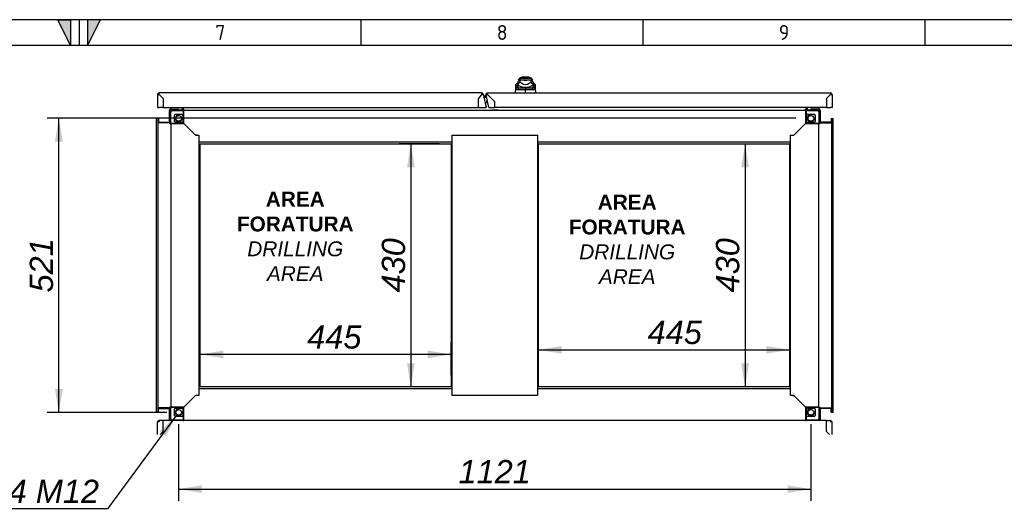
# Model space of a CAD drawing. Extents: x -12 to 412, y 11 to 308.
# Tile 10 of 11: x 202 to 319, y 230 to 288. Entities that reach past the tile are written whole.
import ezdxf
from ezdxf.lldxf.tags import DXFTag

# ---------------------------------------------------------------- set-up
doc = ezdxf.new("R2010")
doc.units = 0
doc.layers.get('0').update_dxf_attribs({"linetype": 'CONTINUOUS'})
for name, color, linetype in [('_TRANSLATION', 7, 'CONTINUOUS'), ('AE00121_01', 7, 'CONTINUOUS'), ('AE00198_03', 7, 'CONTINUOUS'), ('AE00500_10', 7, 'CONTINUOUS'), ('AE00701_03', 7, 'CONTINUOUS'), ('AE00992_10', 7, 'CONTINUOUS'), ('AE00992_16', 7, 'CONTINUOUS'), ('C0000000_06_GOMM', 7, 'CONTINUOUS'), ('DEFAULT', 7, 'CONTINUOUS'), ('DV5__TRANSLATION', 7, 'CONTINUOUS'), ('F0000000_08', 7, 'CONTINUOUS'), ('F0000000_12', 7, 'CONTINUOUS'), ('F0000000_42', 7, 'CONTINUOUS'), ('F0000000_43', 7, 'CONTINUOUS'), ('F0000000_45', 7, 'CONTINUOUS'), ('M0000000_06', 7, 'CONTINUOUS'), ('M0000000_14', 7, 'CONTINUOUS'), ('M0000000_38', 7, 'CONTINUOUS'), ('M0000000_39', 7, 'CONTINUOUS'), ('M0000000_41', 7, 'CONTINUOUS'), ('M0000000_60', 7, 'CONTINUOUS')]:
    doc.layers.add(name, color=color, linetype=linetype)
doc.styles.add('SEACAD_ARIAL', font='arial.ttf')
doc.styles.add('SEACAD_ARIALI', font='ariali.ttf')
tags = doc.linetypes.add('CENTER2', pattern=[28.575, 19.05, -3.175, 3.175, -3.175]).pattern_tags.tags
tags[10:11] = [DXFTag(74, 4), DXFTag(75, 0), DXFTag(340, '0'), DXFTag(46, 0.0), DXFTag(50, 0.0), DXFTag(44, 0.0), DXFTag(45, 0.0)]
tags[8:9] = [DXFTag(74, 4), DXFTag(75, 0), DXFTag(340, '0'), DXFTag(46, 0.0), DXFTag(50, 0.0), DXFTag(44, 0.0), DXFTag(45, 0.0)]
tags[6:7] = [DXFTag(74, 4), DXFTag(75, 0), DXFTag(340, '0'), DXFTag(46, 0.0), DXFTag(50, 0.0), DXFTag(44, 0.0), DXFTag(45, 0.0)]
tags[4:5] = [DXFTag(74, 4), DXFTag(75, 0), DXFTag(340, '0'), DXFTag(46, 0.0), DXFTag(50, 0.0), DXFTag(44, 0.0), DXFTag(45, 0.0)]
doc.dimstyles.new('ISO', dxfattribs={"dimtxt": 2.75, "dimasz": 2.75, "dimexe": 1.375, "dimexo": 1.375, "dimgap": 0.6875, "dimtad": 1, "dimdec": 1, "dimlfac": 15, "dimtxsty": 'SEACAD_ARIAL', "dimblk1": '_SE_FILLED', "dimblk2": '_SE_FILLED', "dimsah": 1, "dimcen": 1.375, "dimazin": 3, "dimtfac": 0.7, "dimtdec": 3, "dimtmove": 0, "dimatfit": 3})
doc.dimstyles.new('ISO_ALLIN', dxfattribs={"dimtxt": 2.75, "dimasz": 2.75, "dimexe": 1.375, "dimexo": 1.375, "dimgap": 0.6875, "dimtad": 1, "dimtih": 1, "dimtoh": 1, "dimdec": 1, "dimlfac": 15, "dimtxsty": 'SEACAD_ARIAL', "dimblk1": '_SE_FILLED', "dimblk2": '_SE_FILLED', "dimsah": 1, "dimcen": 1.375, "dimazin": 3, "dimtfac": 0.7, "dimtdec": 3, "dimtofl": 0, "dimtmove": 0, "dimatfit": 3, "dimtolj": 1})

# ---------------------------------------------------------------- blocks, each defined once
blk = doc.blocks.new('SE4')
at = {"layer": 'AE00121_01', "color": 7, "linetype": 'CONTINUOUS'}
for radius, start, end in [(0.16, 108.6565, 276.3435), (0.147, 109.2187, 275.7813)]:
    blk.add_arc((257.46, 277.91), radius, start, end, dxfattribs=at)
at = {"layer": 'AE00198_03', "color": 7, "linetype": 'CONTINUOUS'}
for p, q in [((220.21, 277.21), (220.21, 277.17)), ((220.91, 277.17), (220.91, 277.21)), ((295.68, 277.21), (295.68, 277.17)), ((296.38, 277.17), (296.38, 277.21)), ((220.36, 276.96), (220.36, 276.92)), ((220.4, 276.92), (220.4, 276.96)), ((220.72, 276.92), (220.72, 276.96)), ((220.76, 276.92), (220.76, 276.96)), ((295.83, 276.96), (295.83, 276.92)), ((295.87, 276.92), (295.87, 276.96)), ((296.18, 276.92), (296.18, 276.96)), ((296.23, 276.92), (296.23, 276.96))]:
    blk.add_line(p, q, dxfattribs=at)
at = {"layer": 'AE00500_10', "color": 7, "linetype": 'CONTINUOUS'}
for p, q in [((258.11, 276.91), (257.93, 276.91)), ((257.93, 276.91), (257.93, 276.91)), ((257.93, 276.91), (257.93, 276.87)), ((258.11, 276.91), (258.11, 276.91)), ((258.47, 276.91), (258.11, 276.91)), ((258.65, 276.91), (258.47, 276.91)), ((258.47, 276.91), (258.47, 276.91)), ((258.65, 276.91), (258.65, 276.91)), ((258.65, 276.87), (258.65, 276.91)), ((257.93, 240.27), (257.93, 240.24)), ((258.65, 240.24), (258.65, 240.27))]:
    blk.add_line(p, q, dxfattribs=at)
at = {"layer": 'AE00701_03', "color": 7, "linetype": 'CONTINUOUS'}
blk.add_line((297.63, 278.41), (297.63, 278.41), dxfattribs=at)
at = {"layer": 'AE00992_10', "color": 7, "linetype": 'CONTINUOUS'}
for p, q in [((261.22, 280.64), (261.06, 280.47)), ((261.26, 280.47), (261.06, 280.47)), ((261.27, 280.47), (261.07, 280.27)), ((261.26, 280.64), (261.22, 280.64)), ((262.59, 280.64), (261.26, 280.64)), ((261.26, 280.64), (261.26, 280.47)), ((261.27, 280.47), (261.26, 280.47)), ((261.27, 280.47), (261.59, 280.47)), ((261.27, 280.47), (261.27, 280.24)), ((261.59, 280.47), (261.59, 280.47)), ((262.18, 280.81), (261.66, 280.81)), ((262.26, 280.47), (262.58, 280.47)), ((262.26, 280.47), (262.26, 280.47)), ((262.58, 280.24), (262.58, 280.47)), ((262.78, 280.27), (262.58, 280.47)), ((262.59, 280.47), (262.58, 280.47)), ((262.59, 280.64), (262.59, 280.47)), ((262.62, 280.64), (262.59, 280.64)), ((262.79, 280.47), (262.59, 280.47)), ((262.79, 280.47), (262.62, 280.64)), ((260.76, 278.94), (260.78, 279.52)), ((260.78, 279.73), (260.79, 279.94)), ((261.02, 279.91), (260.78, 279.73)), ((260.78, 279.52), (260.78, 279.73)), ((261.02, 279.71), (260.78, 279.52)), ((260.79, 279.43), (260.78, 279.52)), ((261.03, 280.17), (260.79, 279.94)), ((261.02, 279.61), (260.79, 279.43)), ((261.14, 279.54), (260.93, 279.31)), ((261.02, 280.17), (261.02, 279.92)), ((261.07, 279.92), (261.02, 279.92)), ((261.02, 279.92), (261.02, 279.91)), ((261.02, 279.91), (261.02, 279.71)), ((261.02, 279.71), (261.02, 279.61)), ((261.07, 279.92), (261.07, 280.27)), ((261.07, 279.86), (261.07, 279.92)), ((261.14, 279.54), (261.92, 279.54)), ((261.27, 280.24), (261.48, 280.08)), ((261.92, 279.54), (262.71, 279.54)), ((261.92, 278.96), (261.92, 279.31)), ((261.93, 279.31), (261.92, 279.31)), ((261.93, 279.54), (261.93, 279.31)), ((262.36, 280.08), (262.58, 280.24)), ((262.92, 279.31), (262.71, 279.54)), ((262.78, 280.27), (262.78, 279.92)), ((262.82, 279.92), (262.78, 279.92)), ((262.78, 279.92), (262.78, 279.86)), ((262.82, 279.97), (262.82, 280.17)), ((263.06, 279.94), (262.82, 280.17)), ((262.82, 279.97), (262.82, 279.97)), ((262.82, 279.97), (262.82, 279.92)), ((262.83, 279.91), (262.82, 279.97)), ((262.83, 279.71), (262.83, 279.91)), ((263.06, 279.73), (262.83, 279.91)), ((262.83, 279.61), (262.83, 279.71)), ((263.07, 279.52), (262.83, 279.71)), ((263.06, 279.43), (262.83, 279.61)), ((263.06, 279.94), (263.06, 279.73)), ((263.06, 279.73), (263.07, 279.52)), ((263.07, 279.52), (263.06, 279.43)), ((263.07, 279.52), (263.09, 278.94))]:
    blk.add_line(p, q, dxfattribs=at)
for centre, radius, start, end in [((261.66, 280.14), 0.667, 90, 131.4096), ((261.92, 281.49), 1.07, 251.7702, 288.2298), ((262.18, 280.14), 0.667, 48.5904, 90), ((261.17, 192.58), 86.73, 89.5005, 90.1572), ((261.92, 285.74), 5.67, 260.9526, 261.2232), ((262.51, 279.22), 1.61, 140.68, 153.8684), ((261.79, 280.76), 1.15, 231.0215, 249.3093), ((261.92, 281.6), 1.99, 254.2641, 285.7359), ((261.92, 280.73), 0.785, 235.9281, 304.0719), ((261.92, 281.4), 1.81, 262.7711, 277.2289), ((262.68, 192.82), 86.49, 89.8421, 90.4972), ((262.06, 280.76), 1.15, 290.6907, 308.9785), ((261.33, 279.22), 1.61, 26.1313, 39.3203), ((261.92, 285.74), 5.67, 278.7286, 279.1029)]:
    blk.add_arc(centre, radius, start, end, dxfattribs=at)
for major_axis, start_param, end_param in [((-1.27, 0), 1.130234, 1.390066), ((1.27, 0), 4.893119, 5.152951)]:
    blk.add_ellipse((261.92, 280.54), major_axis=major_axis, ratio=0.7484, start_param=start_param, end_param=end_param, dxfattribs=at)
for points, knots in [([(260.93, 279.31), (260.93, 279.31), (260.92, 279.31), (260.91, 279.31), (260.9, 279.32), (260.89, 279.32), (260.88, 279.32), (260.87, 279.32), (260.86, 279.32), (260.85, 279.33), (260.85, 279.33), (260.84, 279.34), (260.83, 279.34), (260.82, 279.35), (260.81, 279.36), (260.8, 279.38), (260.8, 279.39), (260.79, 279.41), (260.79, 279.42), (260.79, 279.43)], [0, 0, 0, 0, 0.047639, 0.094955, 0.141973, 0.188715, 0.235205, 0.281467, 0.327527, 0.373409, 0.419137, 0.464738, 0.510238, 0.596012, 0.679847, 0.761943, 0.842515, 0.921788, 1, 1, 1, 1]), ([(261.02, 279.61), (261.02, 279.6), (261.02, 279.6), (261.03, 279.59), (261.03, 279.59), (261.03, 279.58), (261.04, 279.57), (261.04, 279.57), (261.05, 279.56), (261.05, 279.56), (261.06, 279.56), (261.07, 279.55), (261.07, 279.55), (261.08, 279.55), (261.09, 279.55), (261.1, 279.54), (261.11, 279.54), (261.11, 279.54), (261.12, 279.54), (261.13, 279.54), (261.14, 279.54)], [0, 0, 0, 0, 0.053914, 0.107599, 0.161137, 0.214608, 0.268092, 0.321672, 0.375427, 0.429438, 0.483783, 0.538539, 0.593782, 0.649586, 0.706021, 0.763157, 0.821061, 0.879795, 0.939422, 1, 1, 1, 1]), ([(262.71, 279.54), (262.72, 279.54), (262.72, 279.54), (262.74, 279.54), (262.75, 279.54), (262.76, 279.54), (262.77, 279.55), (262.77, 279.55), (262.78, 279.55), (262.79, 279.56), (262.8, 279.56), (262.8, 279.57), (262.81, 279.57), (262.81, 279.58), (262.82, 279.58), (262.82, 279.59), (262.82, 279.6), (262.83, 279.6), (262.83, 279.61)], [0, 0, 0, 0, 0.068178, 0.135149, 0.200997, 0.26581, 0.329681, 0.392706, 0.454986, 0.516625, 0.57773, 0.638412, 0.698782, 0.758957, 0.81905, 0.879178, 0.939456, 1, 1, 1, 1]), ([(263.06, 279.43), (263.06, 279.42), (263.06, 279.42), (263.06, 279.41), (263.05, 279.4), (263.05, 279.39), (263.05, 279.38), (263.04, 279.37), (263.04, 279.36), (263.03, 279.36), (263.03, 279.35), (263.02, 279.35), (263.01, 279.34), (263, 279.33), (262.99, 279.32), (262.97, 279.32), (262.96, 279.32), (262.94, 279.31), (262.92, 279.31), (262.92, 279.31)], [0, 0, 0, 0, 0.042645, 0.085572, 0.128822, 0.172434, 0.216446, 0.260896, 0.305819, 0.35125, 0.397223, 0.443771, 0.490926, 0.574111, 0.657759, 0.742022, 0.827052, 0.912998, 1, 1, 1, 1])]:
    blk.add_open_spline(points, degree=3, knots=knots, dxfattribs=at)
at = {"layer": 'AE00992_16', "color": 7, "linetype": 'CONTINUOUS'}
blk.add_line((261.59, 280.47), (262.26, 280.47), dxfattribs=at)
at = {"layer": 'C0000000_06_GOMM', "color": 7, "linetype": 'CONTINUOUS'}
for p, q in [((256.62, 278.59), (256.61, 278.59)), ((256.7, 278.7), (256.7, 278.71)), ((256.74, 278.75), (256.74, 278.75))]:
    blk.add_line(p, q, dxfattribs=at)
at = {"layer": 'DV5__TRANSLATION', "color": 7, "linetype": 'CENTER2'}
for p, q in [((223.46, 272.91), (253.13, 272.91)), ((223.46, 244.24), (223.46, 272.91)), ((253.13, 272.91), (253.13, 244.24)), ((263.46, 272.91), (293.13, 272.91)), ((263.46, 244.24), (263.46, 272.91)), ((293.13, 272.91), (293.13, 244.24)), ((253.13, 244.24), (223.46, 244.24)), ((293.13, 244.24), (263.46, 244.24))]:
    blk.add_line(p, q, dxfattribs=at)
at = {"layer": 'F0000000_08', "color": 7, "linetype": 'CONTINUOUS'}
for p, q in [((219.99, 276.94), (219.99, 277.11)), ((220.06, 277.17), (220.92, 277.17)), ((221.29, 277.21), (221.32, 277.14)), ((221.32, 277.14), (221.35, 277.05)), ((295.23, 277.05), (295.27, 277.14)), ((295.27, 277.14), (295.29, 277.21)), ((295.66, 277.17), (296.53, 277.17)), ((296.59, 277.11), (296.59, 276.94)), ((220.14, 276.94), (220.14, 276.92)), ((220.96, 276.96), (220.16, 276.96)), ((220.98, 276.92), (220.98, 276.94)), ((295.61, 276.94), (295.61, 276.92)), ((296.42, 276.96), (295.63, 276.96)), ((296.44, 276.92), (296.44, 276.94))]:
    blk.add_line(p, q, dxfattribs=at)
for centre, radius, start, end in [((220.06, 277.11), 0.0667, 90, 180), ((220.92, 277.24), 0.0667, 270, 290.3641), ((220.92, 277.24), 0.0667, 290.3641, 330), ((221.23, 277.01), 0.133, 321.3178, 20.4774), ((295.36, 277.01), 0.133, 159.5226, 218.6822), ((295.66, 277.24), 0.0667, 210, 249.6359), ((295.66, 277.24), 0.0667, 249.6359, 270), ((296.53, 277.11), 0.0667, 0, 90), ((220.06, 276.94), 0.0667, 180, 243.6141), ((220.16, 276.94), 0.02, 90, 180), ((220.96, 276.94), 0.02, 0, 90), ((295.63, 276.94), 0.02, 90, 180), ((296.42, 276.94), 0.02, 0, 90), ((296.53, 276.94), 0.0667, 296.3859, 0)]:
    blk.add_arc(centre, radius, start, end, dxfattribs=at)
at = {"layer": 'F0000000_12', "color": 7, "linetype": 'CONTINUOUS'}
for p, q in [((219.1, 277.34), (219.09, 277.34)), ((297.49, 277.34), (297.49, 277.34))]:
    blk.add_line(p, q, dxfattribs=at)
at = {"layer": 'F0000000_42', "color": 7, "linetype": 'CONTINUOUS'}
for p, q in [((218.43, 238.58), (218.43, 240.05)), ((218.61, 240.14), (218.45, 240.14)), ((218.45, 240.14), (218.61, 240.14)), ((219.09, 240.24), (218.61, 240.24)), ((218.61, 240.24), (218.61, 240.14)), ((219.09, 238.94), (219.09, 240.24)), ((219.09, 240.24), (219.1, 240.24)), ((219.09, 240.14), (219.1, 240.14)), ((221.49, 240.24), (219.1, 240.24)), ((219.1, 238.94), (219.1, 240.24)), ((295.03, 240.24), (221.56, 240.24)), ((297.49, 240.24), (295.09, 240.24)), ((297.49, 238.94), (297.49, 240.24)), ((297.49, 240.24), (297.49, 240.24)), ((297.49, 238.94), (297.49, 240.24)), ((297.49, 240.24), (297.97, 240.24)), ((297.49, 240.14), (297.49, 240.14)), ((297.97, 240.24), (297.97, 240.14)), ((298.14, 240.14), (297.97, 240.14)), ((297.97, 240.14), (298.14, 240.14)), ((298.16, 238.58), (298.16, 240.05)), ((219.09, 238.94), (218.73, 238.58)), ((218.73, 238.58), (219.09, 238.94)), ((219.1, 238.94), (219.09, 238.94)), ((297.49, 238.94), (297.49, 238.94)), ((297.49, 238.94), (297.85, 238.58)), ((297.86, 238.58), (297.49, 238.94))]:
    blk.add_line(p, q, dxfattribs=at)
for centre, start, end in [((218.61, 240.05), 152.336, 180), ((218.61, 240.05), 90, 152.336), ((297.97, 240.05), 27.664, 90), ((297.97, 240.05), 0, 27.664)]:
    blk.add_arc(centre, 0.187, start, end, dxfattribs=at)
for centre, major_axis, start_param, end_param in [((218.61, 240.05), (0.187, 0), 2.658765, 3.141593), ((297.97, 240.05), (-0.187, 0), 3.141593, 3.624421)]:
    blk.add_ellipse(centre, major_axis=major_axis, ratio=0.998462, start_param=start_param, end_param=end_param, dxfattribs=at)
at = {"layer": 'F0000000_43', "color": 7, "linetype": 'CONTINUOUS'}
for p, q in [((218.43, 278.75), (218.43, 277.21)), ((256.74, 278.94), (218.61, 278.94)), ((218.61, 278.75), (219.09, 278.27)), ((219.09, 278.27), (218.61, 278.75)), ((218.61, 278.75), (218.61, 278.75)), ((219.1, 278.27), (219.09, 278.27)), ((219.09, 278.27), (219.09, 277.21)), ((219.1, 278.27), (219.1, 277.21)), ((256.74, 278.75), (256.35, 278.27)), ((256.35, 277.21), (256.35, 278.27)), ((256.74, 278.75), (256.36, 278.27)), ((256.36, 277.21), (256.36, 278.27)), ((256.74, 278.75), (256.74, 278.75)), ((256.74, 278.75), (256.74, 278.75)), ((256.92, 278.79), (257.27, 277.23)), ((218.43, 277.21), (218.61, 277.21)), ((219.09, 277.21), (218.61, 277.21)), ((219.1, 277.21), (256.35, 277.21)), ((256.36, 277.21), (257.09, 277.21)), ((257.09, 277.21), (257.27, 277.23)), ((257.09, 277.21), (257.17, 277.21)), ((257.27, 277.23), (257.17, 277.21))]:
    blk.add_line(p, q, dxfattribs=at)
for centre, radius, start, end in [((218.61, 278.75), 0.187, 90, 180), ((218.6, 290.35), 11.6, 269.1297, 270.0518), ((208.34, 278.77), 10.27, 359.8887, 0.9298), ((256.74, 278.75), 0.187, 12.5, 90), ((268.34, 278.76), 11.6, 179.1297, 180.0518)]:
    blk.add_arc(centre, radius, start, end, dxfattribs=at)
blk.add_open_spline([(256.74, 278.75), (256.75, 278.75), (256.76, 278.76), (256.78, 278.76), (256.8, 278.76), (256.81, 278.77), (256.82, 278.77), (256.83, 278.77), (256.84, 278.78), (256.86, 278.78), (256.87, 278.78), (256.88, 278.78), (256.88, 278.78), (256.89, 278.79), (256.9, 278.79), (256.91, 278.79), (256.91, 278.79), (256.92, 278.79), (256.92, 278.79), (256.92, 278.79), (256.92, 278.79), (256.92, 278.79)], degree=3, knots=[0, 0, 0, 0, 0.0625, 0.125, 0.1875, 0.25, 0.25, 0.3125, 0.375, 0.4375, 0.5, 0.5, 0.5625, 0.625, 0.6875, 0.75, 0.75, 0.8125, 0.875, 0.9375, 1, 1, 1, 1], dxfattribs=at)
at = {"layer": 'F0000000_45', "color": 7, "linetype": 'CONTINUOUS'}
for p, q in [((257.26, 278.73), (257.26, 278.71)), ((257.6, 277.21), (257.26, 278.71)), ((257.45, 278.94), (257.43, 278.94)), ((257.44, 278.94), (297.97, 278.94)), ((258.28, 277.92), (257.44, 278.75)), ((258.28, 277.92), (257.44, 278.75)), ((257.44, 278.75), (257.44, 278.75)), ((257.44, 278.75), (257.44, 278.75)), ((297.49, 278.27), (297.97, 278.75)), ((297.97, 278.75), (297.49, 278.27)), ((297.49, 278.27), (297.49, 277.21)), ((297.49, 278.27), (297.49, 278.27)), ((297.49, 278.27), (297.49, 277.21)), ((297.97, 278.75), (297.97, 278.75)), ((298.16, 278.75), (298.16, 277.21)), ((257.79, 277.21), (258.28, 277.21)), ((258.28, 277.92), (258.28, 277.21)), ((258.28, 277.92), (258.28, 277.21)), ((297.49, 277.21), (258.28, 277.21)), ((297.49, 277.21), (297.97, 277.21)), ((298.16, 277.21), (297.97, 277.21))]:
    blk.add_line(p, q, dxfattribs=at)
for centre, radius, start, end in [((255.06, 289.43), 10.94, 281.6037, 282.5795), ((309.57, 278.76), 11.6, 179.1297, 180.0518), ((297.97, 278.75), 0.187, 0, 90), ((297.98, 290.35), 11.6, 269.9482, 270.8703)]:
    blk.add_arc(centre, radius, start, end, dxfattribs=at)
for points, knots in [([(257.26, 278.73), (257.26, 278.75), (257.26, 278.77), (257.27, 278.82), (257.28, 278.85), (257.32, 278.89), (257.34, 278.91), (257.39, 278.93), (257.41, 278.94), (257.43, 278.94)], [0.0445867, 0.0445867, 0.0445867, 0.0445867, 0.25, 0.25, 0.5, 0.5, 0.75, 0.75, 0.9606644, 0.9606644, 0.9606644, 0.9606644]), ([(257.44, 278.75), (257.44, 278.76), (257.44, 278.76), (257.44, 278.76), (257.44, 278.77), (257.44, 278.77), (257.44, 278.78), (257.44, 278.79), (257.44, 278.81), (257.44, 278.83), (257.44, 278.84), (257.44, 278.86), (257.44, 278.87), (257.44, 278.89), (257.44, 278.9), (257.44, 278.91), (257.44, 278.92), (257.44, 278.93), (257.44, 278.93), (257.44, 278.94), (257.44, 278.94), (257.44, 278.94), (257.44, 278.94), (257.44, 278.94), (257.44, 278.94)], [0, 0, 0, 0, 0.0156322, 0.0312635, 0.046894, 0.0625241, 0.0937812, 0.1250377, 0.1875299, 0.2500218, 0.3125159, 0.3750116, 0.4375072, 0.5000009, 0.5624952, 0.6249908, 0.6874864, 0.7499803, 0.8124725, 0.8749647, 0.9062211, 0.9374782, 0.9687365, 0.9712158, 0.9712158, 0.9712158, 0.9712158]), ([(257.6, 277.21), (257.6, 277.21), (257.6, 277.2), (257.62, 277.2), (257.64, 277.2), (257.67, 277.2), (257.69, 277.2), (257.74, 277.2), (257.76, 277.21), (257.79, 277.21)], [0, 0, 0, 0, 0.25, 0.25, 0.5, 0.5, 0.75, 0.75, 1, 1, 1, 1])]:
    blk.add_open_spline(points, degree=3, knots=knots, dxfattribs=at)
at = {"layer": 'M0000000_06', "color": 7, "linetype": 'CONTINUOUS'}
for p, q in [((219.94, 276.71), (219.94, 275.37)), ((219.99, 275.37), (219.99, 276.71)), ((221.49, 276.92), (220.16, 276.92)), ((220.16, 276.87), (221.49, 276.87)), ((220.43, 275.57), (220.43, 276.31)), ((220.56, 276.44), (221.29, 276.44)), ((221.43, 276.31), (221.43, 275.57)), ((221.49, 276.92), (221.56, 276.92)), ((221.49, 276.71), (221.49, 276.92)), ((221.49, 275.37), (221.49, 276.71)), ((221.56, 276.71), (221.56, 276.92)), ((221.56, 275.31), (221.56, 276.71)), ((295.03, 276.92), (295.03, 276.71)), ((295.09, 276.92), (295.03, 276.92)), ((295.03, 276.71), (295.03, 275.31)), ((295.09, 276.92), (295.09, 276.71)), ((296.43, 276.92), (295.09, 276.92)), ((295.09, 276.87), (296.43, 276.87)), ((295.09, 276.71), (295.09, 275.37)), ((295.16, 275.57), (295.16, 276.31)), ((295.29, 276.44), (296.03, 276.44)), ((296.16, 276.31), (296.16, 275.57)), ((296.59, 276.71), (296.59, 275.37)), ((296.64, 275.37), (296.64, 276.71)), ((219.94, 275.37), (219.94, 275.31)), ((219.94, 275.37), (220.16, 275.37)), ((219.94, 275.31), (220.16, 275.31)), ((220.16, 275.37), (221.49, 275.37)), ((220.16, 275.31), (221.56, 275.31)), ((221.29, 275.44), (220.56, 275.44)), ((295.03, 275.31), (296.43, 275.31)), ((295.09, 275.37), (296.43, 275.37)), ((296.03, 275.44), (295.29, 275.44)), ((296.43, 275.37), (296.64, 275.37)), ((296.43, 275.31), (296.64, 275.31)), ((296.64, 275.37), (296.64, 275.31)), ((220.16, 241.84), (219.94, 241.84)), ((219.94, 241.77), (219.94, 241.84)), ((220.16, 241.77), (219.94, 241.77)), ((219.94, 241.77), (219.94, 240.44)), ((219.99, 240.44), (219.99, 241.77)), ((221.56, 241.84), (220.16, 241.84)), ((221.49, 241.77), (220.16, 241.77)), ((220.43, 240.84), (220.43, 241.57)), ((220.56, 241.71), (221.29, 241.71)), ((221.43, 241.57), (221.43, 240.84)), ((221.49, 240.44), (221.49, 241.77)), ((221.56, 240.44), (221.56, 241.84)), ((295.03, 241.84), (295.03, 240.44)), ((296.43, 241.84), (295.03, 241.84)), ((295.09, 241.77), (295.09, 240.44)), ((296.43, 241.77), (295.09, 241.77)), ((295.16, 240.84), (295.16, 241.57)), ((295.29, 241.71), (296.03, 241.71)), ((296.16, 241.57), (296.16, 240.84)), ((296.64, 241.84), (296.43, 241.84)), ((296.64, 241.77), (296.43, 241.77)), ((296.59, 241.77), (296.59, 240.44)), ((296.64, 241.77), (296.64, 241.84)), ((296.64, 240.44), (296.64, 241.77)), ((221.49, 240.27), (220.16, 240.27)), ((221.29, 240.71), (220.56, 240.71)), ((221.49, 240.22), (221.49, 240.44)), ((221.49, 240.22), (221.56, 240.22)), ((221.56, 240.22), (221.56, 240.44)), ((295.03, 240.44), (295.03, 240.22)), ((295.09, 240.22), (295.03, 240.22)), ((295.09, 240.44), (295.09, 240.22)), ((296.43, 240.27), (295.09, 240.27)), ((296.03, 240.71), (295.29, 240.71))]:
    blk.add_line(p, q, dxfattribs=at)
for centre in [(220.93, 275.94), (295.66, 275.94), (220.93, 241.21), (295.66, 241.21)]:
    blk.add_circle(centre, 0.337, dxfattribs=at)
for centre, radius, start, end in [((220.16, 276.71), 0.217, 90, 180), ((220.16, 276.71), 0.167, 90, 180), ((220.56, 276.31), 0.133, 90, 180), ((220.93, 275.94), 0.4, 75, 15), ((221.29, 276.31), 0.133, 0, 90), ((295.29, 276.31), 0.133, 90, 180), ((295.66, 275.94), 0.4, 75, 15), ((296.03, 276.31), 0.133, 0, 90), ((296.43, 276.71), 0.217, 0, 90), ((296.43, 276.71), 0.167, 0, 90), ((220.56, 275.57), 0.133, 180, 270), ((221.29, 275.57), 0.133, 270, 0), ((295.29, 275.57), 0.133, 180, 270), ((296.03, 275.57), 0.133, 270, 0), ((220.56, 241.57), 0.133, 90, 180), ((220.93, 241.21), 0.4, 75, 15), ((221.29, 241.57), 0.133, 0, 90), ((295.29, 241.57), 0.133, 90, 180), ((295.66, 241.21), 0.4, 75, 15), ((296.03, 241.57), 0.133, 0, 90), ((220.16, 240.44), 0.217, 180, 247.3801), ((220.16, 240.44), 0.167, 180, 270), ((220.56, 240.84), 0.133, 180, 270), ((221.29, 240.84), 0.133, 270, 0), ((295.29, 240.84), 0.133, 180, 270), ((296.03, 240.84), 0.133, 270, 0), ((296.43, 240.44), 0.167, 270, 0), ((296.43, 240.44), 0.217, 292.6199, 0)]:
    blk.add_arc(centre, radius, start, end, dxfattribs=at)
at = {"layer": 'M0000000_14', "color": 7, "linetype": 'CONTINUOUS'}
for p, q in [((221.39, 276.96), (221.39, 277.21)), ((221.47, 276.96), (221.47, 277.01)), ((221.48, 277.01), (221.48, 276.92)), ((295.11, 277.01), (295.11, 276.92)), ((295.11, 276.96), (295.11, 277.01)), ((295.19, 276.96), (295.19, 277.21)), ((218.55, 275.47), (219.91, 275.47)), ((219.86, 275.39), (219.94, 275.39)), ((219.86, 275.39), (219.91, 275.39)), ((296.73, 275.39), (296.64, 275.39)), ((298.04, 275.47), (296.68, 275.47)), ((296.73, 275.39), (296.68, 275.39)), ((218.55, 241.67), (219.91, 241.67)), ((219.86, 241.76), (219.94, 241.76)), ((219.86, 241.75), (219.91, 241.75)), ((296.73, 241.76), (296.64, 241.76)), ((296.73, 241.75), (296.68, 241.75)), ((298.04, 241.67), (296.68, 241.67))]:
    blk.add_line(p, q, dxfattribs=at)
for centre, radius, start, end in [((221.31, 276.96), 0.0867, 334.971, 0), ((221.31, 276.96), 0.167, 347.291, 0), ((295.28, 276.96), 0.167, 180, 192.709), ((295.28, 276.96), 0.0867, 180, 205.029), ((219.91, 275.56), 0.0867, 270, 295.029), ((219.91, 275.56), 0.167, 270, 282.709), ((296.68, 275.56), 0.0867, 244.971, 270), ((296.68, 275.56), 0.167, 257.291, 270), ((219.91, 241.59), 0.167, 77.291, 90), ((219.91, 241.59), 0.0867, 64.971, 90), ((296.68, 241.59), 0.167, 90, 102.709), ((296.68, 241.59), 0.0867, 90, 115.029)]:
    blk.add_arc(centre, radius, start, end, dxfattribs=at)
at = {"layer": 'M0000000_38', "color": 7, "linetype": 'CONTINUOUS'}
for p, q in [((256.47, 278.41), (256.46, 278.41)), ((256.6, 278.57), (256.6, 278.57)), ((257.29, 278.57), (256.97, 278.57)), ((257.33, 278.41), (257.01, 278.41)), ((257.62, 278.57), (257.62, 278.57)), ((257.79, 278.41), (257.79, 278.41)), ((221.46, 277.01), (221.46, 277.21)), ((221.46, 277.01), (221.56, 277.01)), ((221.56, 276.92), (221.56, 277.01)), ((295.03, 276.92), (295.03, 277.01)), ((295.13, 277.01), (295.03, 277.01)), ((295.13, 277.01), (295.13, 277.21)), ((295.03, 276.87), (221.56, 276.87)), ((222.93, 273.94), (221.56, 275.31)), ((293.66, 273.94), (295.03, 275.31)), ((222.93, 273.94), (223.33, 273.94)), ((223.33, 273.94), (223.33, 273.32)), ((253.24, 273.94), (263.34, 273.94)), ((253.24, 273.32), (253.24, 273.94)), ((263.34, 273.94), (263.34, 273.32)), ((293.26, 273.32), (293.26, 273.94)), ((293.26, 273.94), (293.66, 273.94)), ((223.33, 273.32), (223.33, 273.11)), ((253.24, 273.11), (223.33, 273.11)), ((253.24, 273.11), (253.24, 273.32)), ((263.34, 273.32), (263.34, 273.11)), ((293.26, 273.11), (263.34, 273.11)), ((293.26, 273.11), (293.26, 273.32)), ((223.33, 244.04), (253.24, 244.04)), ((223.33, 244.04), (223.33, 243.83)), ((223.33, 243.83), (223.33, 243.21)), ((253.24, 243.83), (253.24, 244.04)), ((253.24, 243.21), (253.24, 243.83)), ((263.34, 244.04), (293.26, 244.04)), ((263.34, 244.04), (263.34, 243.83)), ((263.34, 243.83), (263.34, 243.21)), ((293.26, 243.83), (293.26, 244.04)), ((293.26, 243.21), (293.26, 243.83)), ((222.93, 243.21), (221.56, 241.84)), ((223.33, 243.21), (222.93, 243.21)), ((263.34, 243.21), (253.24, 243.21)), ((293.66, 243.21), (293.26, 243.21)), ((293.66, 243.21), (295.03, 241.84)), ((221.56, 240.27), (295.03, 240.27))]:
    blk.add_line(p, q, dxfattribs=at)
at = {"layer": 'M0000000_39', "color": 7, "linetype": 'CONTINUOUS'}
for p, q in [((218.29, 275.91), (218.29, 241.24)), ((218.46, 275.91), (218.29, 275.91)), ((218.46, 275.91), (218.46, 241.24)), ((218.55, 275.91), (218.46, 275.91)), ((218.55, 275.91), (218.55, 275.41)), ((298.04, 275.91), (298.04, 275.41)), ((298.04, 275.91), (298.13, 275.91)), ((298.13, 241.24), (298.13, 275.91)), ((298.13, 275.91), (298.29, 275.91)), ((298.29, 241.24), (298.29, 275.91)), ((219.86, 275.41), (218.55, 275.41)), ((219.86, 275.41), (219.86, 275.31)), ((219.94, 275.31), (219.86, 275.31)), ((219.99, 275.31), (219.99, 241.84)), ((222.93, 273.94), (221.56, 275.31)), ((293.66, 273.94), (295.03, 275.31)), ((296.59, 241.84), (296.59, 275.31)), ((296.64, 275.31), (296.73, 275.31)), ((296.73, 275.41), (296.73, 275.31)), ((296.73, 275.41), (298.04, 275.41)), ((223.11, 273.94), (222.93, 273.94)), ((293.47, 273.94), (293.66, 273.94)), ((223.33, 273.11), (223.33, 244.04)), ((293.26, 244.04), (293.26, 273.11)), ((222.93, 243.21), (221.56, 241.84)), ((223.11, 243.21), (222.93, 243.21)), ((293.47, 243.21), (293.66, 243.21)), ((293.66, 243.21), (295.03, 241.84)), ((218.46, 241.24), (218.29, 241.24)), ((218.55, 241.24), (218.46, 241.24)), ((218.55, 241.24), (218.55, 241.74)), ((219.86, 241.74), (218.55, 241.74)), ((219.94, 241.84), (219.86, 241.84)), ((219.86, 241.74), (219.86, 241.84)), ((296.64, 241.84), (296.73, 241.84)), ((296.73, 241.74), (296.73, 241.84)), ((296.73, 241.74), (298.04, 241.74)), ((298.04, 241.24), (298.04, 241.74)), ((298.04, 241.24), (298.13, 241.24)), ((298.13, 241.24), (298.29, 241.24))]:
    blk.add_line(p, q, dxfattribs=at)
at = {"layer": 'M0000000_41', "color": 7, "linetype": 'CONTINUOUS'}
for p, q in [((253.26, 243.21), (253.26, 273.94)), ((263.33, 273.94), (263.33, 243.21))]:
    blk.add_line(p, q, dxfattribs=at)
at = {"layer": 'M0000000_60', "color": 7, "linetype": 'CONTINUOUS'}
for p, q in [((221.35, 277.04), (221.39, 277.04)), ((295.19, 277.04), (295.23, 277.04)), ((219.83, 275.84), (219.83, 276.85)), ((219.83, 275.84), (219.83, 275.84)), ((219.93, 275.84), (219.83, 275.84)), ((219.83, 275.84), (219.93, 275.84)), ((219.83, 275.47), (219.83, 275.84)), ((219.93, 275.84), (219.93, 276.85)), ((219.93, 275.84), (219.93, 275.84)), ((219.93, 275.48), (219.93, 275.84)), ((220.01, 276.89), (220.01, 276.87)), ((221.34, 276.94), (221.39, 276.94)), ((221.47, 276.94), (221.48, 276.94)), ((295.11, 276.94), (295.11, 276.94)), ((295.19, 276.94), (295.24, 276.94)), ((296.57, 276.86), (296.57, 276.89)), ((296.66, 276.85), (296.66, 275.84)), ((296.66, 275.84), (296.66, 275.48)), ((296.66, 275.84), (296.76, 275.84)), ((296.66, 275.84), (296.66, 275.84)), ((296.76, 275.84), (296.66, 275.84)), ((296.76, 276.85), (296.76, 275.84)), ((296.76, 275.84), (296.76, 275.47)), ((296.76, 275.84), (296.76, 275.84)), ((219.93, 275.39), (219.93, 275.4)), ((296.66, 275.4), (296.66, 275.39)), ((219.83, 241.31), (219.83, 241.67)), ((219.93, 241.31), (219.83, 241.31)), ((219.83, 241.31), (219.83, 241.31)), ((219.83, 240.29), (219.83, 241.31)), ((219.83, 241.31), (219.93, 241.31)), ((219.93, 241.75), (219.93, 241.76)), ((219.93, 241.31), (219.93, 241.67)), ((219.93, 241.31), (219.93, 241.31)), ((219.93, 240.29), (219.93, 241.31)), ((296.66, 241.76), (296.66, 241.75)), ((296.66, 241.67), (296.66, 241.31)), ((296.66, 241.31), (296.76, 241.31)), ((296.66, 241.31), (296.66, 241.31)), ((296.66, 241.31), (296.66, 240.29)), ((296.76, 241.31), (296.66, 241.31)), ((296.76, 241.67), (296.76, 241.31)), ((296.76, 241.31), (296.76, 241.31)), ((296.76, 241.31), (296.76, 240.29)), ((220.01, 240.28), (220.01, 240.24)), ((296.57, 240.24), (296.57, 240.28))]:
    blk.add_line(p, q, dxfattribs=at)
for centre, radius, start, end in [((220.01, 276.85), 0.187, 96.1506, 180), ((296.57, 276.85), 0.187, 0, 83.8494), ((220.01, 276.85), 0.0867, 103.3151, 180), ((220.01, 343.52), 66.67, 269.9302, 269.9953), ((296.58, 336.42), 59.57, 270.0027, 270.0684), ((296.57, 276.85), 0.0867, 0, 76.6853), ((220.01, 240.29), 0.187, 180, 196.6015), ((220.01, 240.29), 0.0867, 180, 217.9798), ((220, 180.72), 59.57, 90.0027, 90.0684), ((296.58, 173.62), 66.67, 89.9302, 89.9953), ((296.57, 240.29), 0.0867, 322.0202, 0), ((296.57, 240.29), 0.187, 343.3985, 0)]:
    blk.add_arc(centre, radius, start, end, dxfattribs=at)
blk = doc.blocks.new('DMBLK182')
at = {"layer": '_TRANSLATION', "linetype": 'CONTINUOUS'}
for points in [[(226.21, 248.51), (223.46, 248.05), (226.21, 247.6)], [(250.38, 248.51), (250.38, 247.6), (253.13, 248.05)]]:
    blk.add_hatch(color=7, dxfattribs=at).paths.add_polyline_path(points)
at = {"layer": '_TRANSLATION', "color": 7, "linetype": 'CONTINUOUS'}
for p, q in [((223.46, 245.62), (223.46, 249.43)), ((253.13, 245.62), (253.13, 249.43)), ((253.13, 248.05), (223.46, 248.05))]:
    blk.add_line(p, q, dxfattribs=at)
at = {"layer": '_TRANSLATION', "color": 7, "linetype": 'CONTINUOUS', "style": 'SEACAD_ARIALI'}
blk.add_text('445', height=2.75, dxfattribs=at).set_placement((236.12, 248.74))
blk = doc.blocks.new('_SE_FILLED')
at = {"color": 0}
blk.add_line((0, 0), (-1, 0), dxfattribs=at)
blk.add_solid([(0, 0), (-1, -0.1665), (-1, 0.1665), (0, 0)], dxfattribs=at)
blk = doc.blocks.new('DMBLK183')
at = {"layer": '_TRANSLATION', "linetype": 'CONTINUOUS'}
for points in [[(247.92, 270.16), (248.83, 270.16), (248.37, 272.91)], [(247.92, 246.99), (248.37, 244.24), (248.83, 246.99)]]:
    blk.add_hatch(color=7, dxfattribs=at).paths.add_polyline_path(points)
at = {"layer": '_TRANSLATION', "color": 7, "linetype": 'CONTINUOUS'}
for p, q in [((251.75, 272.91), (247, 272.91)), ((248.37, 272.91), (248.37, 244.24)), ((251.75, 244.24), (247, 244.24))]:
    blk.add_line(p, q, dxfattribs=at)
at = {"layer": '_TRANSLATION', "color": 7, "linetype": 'CONTINUOUS', "style": 'SEACAD_ARIALI'}
blk.add_text('430', height=2.75, rotation=90, dxfattribs=at).set_placement((247.69, 255.37))
blk = doc.blocks.new('DMBLK185')
at = {"layer": '_TRANSLATION', "linetype": 'CONTINUOUS'}
for points in [[(223.68, 231.69), (223.68, 232.6), (220.93, 232.14)], [(292.91, 231.69), (295.66, 232.14), (292.91, 232.6)]]:
    blk.add_hatch(color=7, dxfattribs=at).paths.add_polyline_path(points)
at = {"layer": '_TRANSLATION', "color": 7, "linetype": 'CONTINUOUS'}
for p, q in [((220.93, 239.83), (220.93, 230.77)), ((295.66, 239.83), (295.66, 230.77)), ((220.93, 232.14), (295.66, 232.14))]:
    blk.add_line(p, q, dxfattribs=at)
at = {"layer": '_TRANSLATION', "color": 7, "linetype": 'CONTINUOUS', "style": 'SEACAD_ARIALI'}
blk.add_text('1121', height=2.75, dxfattribs=at).set_placement((254.01, 232.83))
blk = doc.blocks.new('DMBLK186')
at = {"layer": '_TRANSLATION', "linetype": 'CONTINUOUS'}
for points in [[(206.31, 273.19), (207.23, 273.19), (206.77, 275.94)], [(206.31, 243.96), (206.77, 241.21), (207.23, 243.96)]]:
    blk.add_hatch(color=7, dxfattribs=at).paths.add_polyline_path(points)
at = {"layer": '_TRANSLATION', "color": 7, "linetype": 'CONTINUOUS'}
for p, q in [((293.88, 275.94), (205.39, 275.94)), ((206.77, 241.21), (206.77, 275.94)), ((219.55, 241.21), (205.39, 241.21))]:
    blk.add_line(p, q, dxfattribs=at)
at = {"layer": '_TRANSLATION', "color": 7, "linetype": 'CONTINUOUS', "style": 'SEACAD_ARIALI'}
blk.add_text('521', height=2.75, rotation=90, dxfattribs=at).set_placement((206.08, 255.37))
blk = doc.blocks.new('DMBLK187')
at = {"layer": '_TRANSLATION', "linetype": 'CONTINUOUS'}
blk.add_hatch(color=7, dxfattribs=at).paths.add_polyline_path([(219.43, 238.4), (220.69, 240.89), (218.69, 238.94)])
at = {"layer": '_TRANSLATION', "color": 7, "linetype": 'CONTINUOUS'}
for p, q in [((220.69, 240.89), (212.53, 229.81)), ((212.53, 229.81), (195.57, 229.81))]:
    blk.add_line(p, q, dxfattribs=at)
at = {"layer": '_TRANSLATION', "color": 7, "linetype": 'CONTINUOUS', "style": 'SEACAD_ARIALI'}
blk.add_text('N°4 M12', height=2.75, dxfattribs=at).set_placement((196.53, 230.5))
blk = doc.blocks.new('DMBLK198')
at = {"layer": '_TRANSLATION', "linetype": 'CONTINUOUS'}
for points in [[(287.42, 270.16), (288.34, 270.16), (287.88, 272.91)], [(287.42, 246.99), (287.88, 244.24), (288.34, 246.99)]]:
    blk.add_hatch(color=7, dxfattribs=at).paths.add_polyline_path(points)
at = {"layer": '_TRANSLATION', "color": 7, "linetype": 'CONTINUOUS'}
blk.add_line((287.88, 272.91), (287.88, 244.24), dxfattribs=at)
at = {"layer": '_TRANSLATION', "color": 7, "linetype": 'CONTINUOUS', "style": 'SEACAD_ARIALI'}
blk.add_text('430', height=2.75, rotation=90, dxfattribs=at).set_placement((287.19, 255.37))
blk = doc.blocks.new('DMBLK199')
at = {"layer": '_TRANSLATION', "linetype": 'CONTINUOUS'}
for points in [[(266.21, 249.05), (263.46, 248.6), (266.21, 248.14)], [(290.38, 249.05), (290.38, 248.14), (293.13, 248.6)]]:
    blk.add_hatch(color=7, dxfattribs=at).paths.add_polyline_path(points)
at = {"layer": '_TRANSLATION', "color": 7, "linetype": 'CONTINUOUS'}
blk.add_line((263.46, 248.6), (293.13, 248.6), dxfattribs=at)
at = {"layer": '_TRANSLATION', "color": 7, "linetype": 'CONTINUOUS', "style": 'SEACAD_ARIALI'}
blk.add_text('445', height=2.75, dxfattribs=at).set_placement((276.36, 249.28))

msp = doc.modelspace()

# ---------------------------------------------------------------- hatches: boundary and pattern name
at = {"linetype": 'CONTINUOUS'}
for points in [[(208.1537, 287.5885), (206.6393, 287.5885), (208.1537, 284.5597)], [(210.1728, 287.5885), (210.1728, 284.5597), (211.6872, 287.5885)]]:
    msp.add_hatch(color=7, dxfattribs=at).paths.add_polyline_path(points)

# ---------------------------------------------------------------- linework, layer by layer
at = {"color": 7, "linetype": 'CONTINUOUS'}
for p, q in [((412.092, 287.5885), (6.2345, 287.5885)), ((209.1633, 287.5885), (209.1633, 284.5597)), ((242.4799, 287.5885), (242.4799, 284.5597)), ((275.7966, 287.5885), (275.7966, 284.5597)), ((309.1133, 287.5885), (309.1133, 284.5597))]:
    msp.add_line(p, q, dxfattribs=at)
for points in [[(208.1537, 287.5885), (208.1537, 284.5597), (206.6393, 287.5885), (208.1537, 287.5885)], [(210.1728, 287.5885), (210.1728, 284.5597), (211.6872, 287.5885), (210.1728, 287.5885)]]:
    msp.add_lwpolyline(points, dxfattribs=at)
at = {"layer": 'DEFAULT', "color": 7, "linetype": 'CONTINUOUS'}
msp.add_line((412.092, 284.5597), (6.2345, 284.5597), dxfattribs=at)

# ---------------------------------------------------------------- block references
at = {"layer": '_TRANSLATION'}
msp.add_blockref('SE4', (0, 0), dxfattribs=at)

# ---------------------------------------------------------------- texts
at = {"char_height": 1.766793, "width": 1.987652, "attachment_point": 8}
for s, insert in [('{\\fSolid Edge ANSI|b0||i0||c0|p34;\\C7;\\H1.766793;\\W1.;7}', (225.8517, 285.1957)), ('{\\fSolid Edge ANSI|b0||i0||c0|p34;\\C7;\\H1.766793;\\W1.;8}', (259.1684, 285.1957)), ('{\\fSolid Edge ANSI|b0||i0||c0|p34;\\C7;\\H1.766793;\\W1.;9}', (292.485, 285.1957))]:
    msp.add_mtext(s, dxfattribs=dict(at, insert=insert))
at = {"layer": '_TRANSLATION', "char_height": 1.76, "width": 15.574055, "attachment_point": 5}
for insert in [(234.7092, 261.9925), (273.9437, 261.634)]:
    msp.add_mtext('{\\fArial|b1||i0||c0|p34;\\C7;\\H1.76;\\W1.;AREA\\P}{\\fArial|b1||i0||c0|p34;\\C7;\\H1.76;\\W1.;FORATURA \\P}{\\fArial|b0||i1||c0|p34;\\C7;\\H1.76;\\W1.;DRILLING\\P}{\\fArial|b0||i1||c0|p34;\\C7;\\H1.76;\\W1.;AREA}', dxfattribs=dict(at, insert=insert))

# ---------------------------------------------------------------- dimensions: what is measured, and where the dimension line sits
at = {"layer": '_TRANSLATION', "color": 7, "linetype": 'CONTINUOUS'}
for base, p1, p2, angle, picture, middle, dimtype in [((206.7678, 275.9409), (220.9255, 241.2075), (295.2588, 275.9409), 90, 'DMBLK186', (206.7678, 258.5742), 160), ((248.3734, 272.9075), (253.1255, 272.9075), (253.1255, 244.2409), 270, 'DMBLK183', (248.3734, 258.5742), 161), ((287.881, 272.9075), (293.1255, 272.9075), (293.1255, 244.2409), 270, 'DMBLK198', (287.881, 258.5742), 161), ((253.1255, 248.054), (253.1255, 244.2409), (223.4588, 244.2409), 180, 'DMBLK182', (239.3555, 248.054), 161), ((263.4588, 248.596), (263.4588, 244.2409), (293.1255, 244.2409), 0, 'DMBLK199', (279.6006, 248.596), 161), ((220.9255, 232.144), (220.9255, 241.2075), (295.6588, 241.2075), 0, 'DMBLK185', (258.2921, 232.144), 161)]:
    dim = msp.add_linear_dim(base=base, p1=p1, p2=p2, angle=angle, text='\\A1;<>', dimstyle='ISO', dxfattribs=at)
    dim.commit()
    dim.dimension.update_dxf_attribs({"geometry": picture, "text_midpoint": middle, "dimtype": dimtype})
dim = msp.add_radius_dim(center=(220.9255, 241.2075), mpoint=(220.6882, 240.8855), text='\\A1;N°4 M12{}', dimstyle='ISO_ALLIN', dxfattribs=at)
dim.commit()
dim.dimension.update_dxf_attribs({"geometry": 'DMBLK187', "text_midpoint": (195.5719, 229.8131), "dimtype": 164})

doc.saveas('drawing.dxf')
